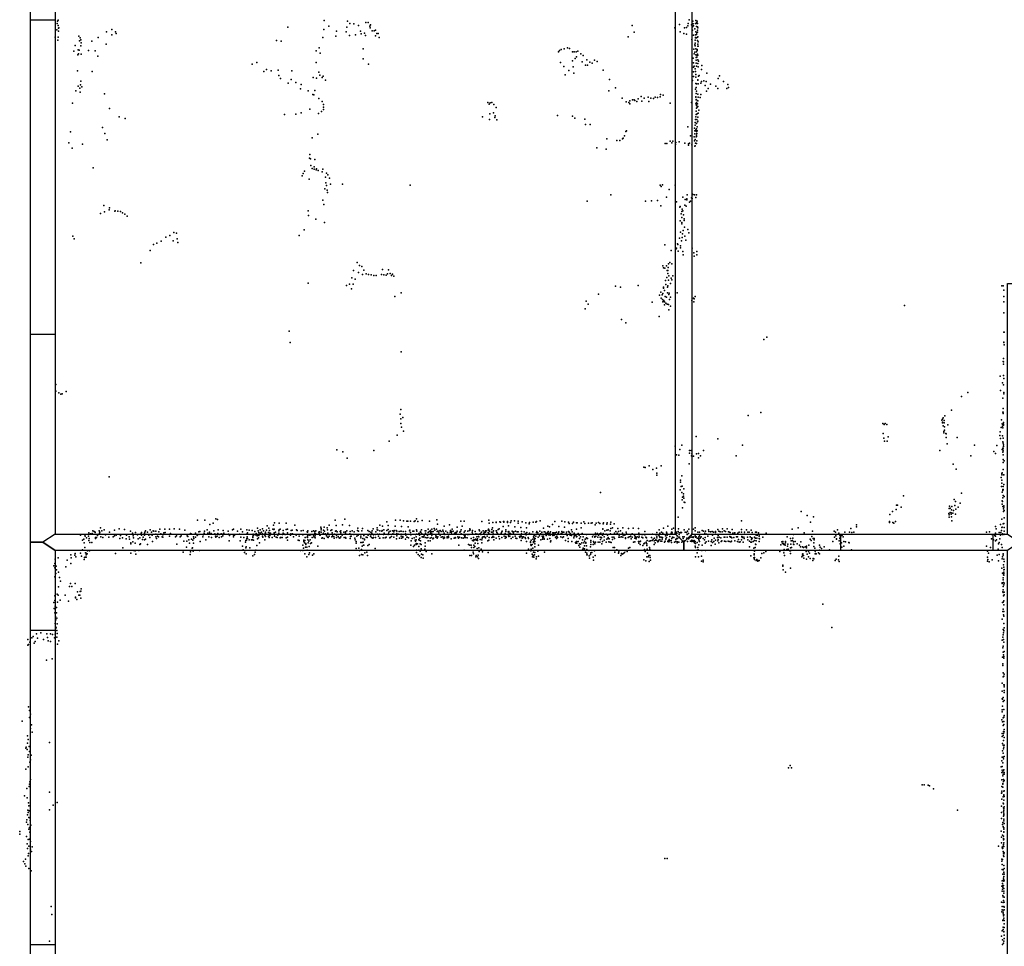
# Model space of a CAD drawing. Extents: x 6875 to 21635, y -14011 to 21863.
# Tile 5 of 16: x 7244 to 14440, y -744 to 6027. Entities that reach past the tile are written whole.
import ezdxf

# ---------------------------------------------------------------- set-up
doc = ezdxf.new("R2010")
doc.units = 0
for name, color, linetype in [('DOORS', 7, 'continuous'), ('P', 9, 'continuous'), ('ROOMS', 1, 'continuous'), ('WALLS', 3, 'continuous'), ('WINDOWS', 6, 'continuous')]:
    doc.layers.add(name, color=color, linetype=linetype)

msp = doc.modelspace()

# ---------------------------------------------------------------- linework, layer by layer
at = {"layer": 'DOORS'}
msp.add_lwpolyline([(13245.4, 2267.9), (14356.5, 2267.9), (14356.5, 2147.9), (13245.4, 2147.9), (13245.4, 2267.9)], dxfattribs=at)
at = {"layer": 'P'}
for p in [(7519, 5998), (7521, 6015), (7526, 6024), (7526, 5984), (9204, 5973), (9468, 6021), (9502, 5979), (9640, 6017), (9656, 6000), (9687, 5996), (9719, 5985), (9774, 6007), (9790, 6006), (9802, 5980), (9808, 5990), (11720, 5984), (12067, 5991), (12126, 5981), (12130, 5998), (12136, 6026), (12154, 5989), (12161, 5975), (12164, 6017), (12165, 5996), (12167, 5982), (12183, 6000), (12186, 6020), (12187, 5998), (12189, 5977), (12192, 6005), (12195, 6016), (12197, 5974), (12198, 5999), (7516, 5952), (7527, 5965), (7527, 5944), (7529, 5966), (7676, 5907), (7878, 5937), (7917, 5955), (7918, 5915), (7943, 5938), (7950, 5925), (9466, 5955), (9554, 5906), (9558, 5943), (9631, 5937), (9634, 5972), (9654, 5910), (9697, 5917), (9734, 5944), (9739, 5924), (9763, 5929), (9772, 5912), (9805, 5967), (9820, 5946), (9834, 5945), (9843, 5909), (9844, 5950), (9853, 5927), (9863, 5925), (11690, 5901), (11734, 5936), (12032, 5967), (12071, 5939), (12097, 5927), (12103, 5967), (12117, 5970), (12118, 5921), (12160, 5950), (12167, 5913), (12177, 5960), (12182, 5917), (12185, 5938), (12190, 5918), (12192, 5931), (12197, 5950), (12197, 5936), (12200, 5967), (12200, 5901), (7504, 5900), (7523, 5876), (7525, 5900), (7649, 5837), (7682, 5871), (7685, 5895), (7691, 5879), (7692, 5835), (7693, 5858), (7770, 5870), (7818, 5897), (7876, 5849), (9120, 5874), (9156, 5870), (9459, 5896), (9870, 5896), (12157, 5883), (12177, 5842), (12180, 5855), (12181, 5877), (12181, 5835), (12182, 5893), (12183, 5896), (12191, 5894), (12197, 5900), (12198, 5875), (12201, 5848), (12201, 5834), (12203, 5866), (12203, 5834), (7640, 5796), (7669, 5770), (7671, 5807), (7674, 5776), (7679, 5803), (7694, 5774), (7746, 5801), (7795, 5798), (7815, 5761), (9410, 5800), (9433, 5820), (9439, 5783), (9754, 5814), (11181, 5793), (11190, 5801), (11201, 5808), (11224, 5814), (11247, 5820), (11262, 5815), (11284, 5792), (11297, 5791), (11311, 5791), (11322, 5796), (11344, 5777), (11361, 5766), (12171, 5811), (12173, 5777), (12179, 5789), (12185, 5814), (12186, 5771), (12191, 5793), (12195, 5808), (12195, 5765), (12196, 5802), (12197, 5774), (12200, 5768), (8942, 5702), (8978, 5713), (9411, 5715), (9755, 5740), (9793, 5702), (11196, 5715), (11221, 5685), (11284, 5726), (11303, 5744), (11312, 5756), (11354, 5718), (11378, 5695), (11389, 5734), (11393, 5694), (11410, 5716), (11428, 5708), (11445, 5732), (11464, 5720), (12166, 5746), (12169, 5711), (12174, 5686), (12188, 5750), (12188, 5730), (12188, 5709), (12189, 5688), (12193, 5754), (12199, 5734), (12199, 5707), (12204, 5724), (12228, 5692), (7667, 5652), (7773, 5649), (9029, 5647), (9047, 5663), (9081, 5654), (9134, 5659), (9139, 5619), (9234, 5653), (9430, 5643), (9437, 5621), (9462, 5615), (11230, 5624), (11258, 5655), (11288, 5683), (11293, 5635), (11507, 5659), (12168, 5679), (12169, 5645), (12181, 5668), (12183, 5647), (12184, 5627), (12202, 5683), (12204, 5614), (12209, 5619), (12226, 5662), (12266, 5635), (12358, 5617), (7689, 5551), (7692, 5578), (9149, 5596), (9206, 5563), (9228, 5590), (9262, 5568), (9301, 5553), (9389, 5605), (9412, 5600), (9454, 5605), (9480, 5586), (11554, 5589), (12162, 5582), (12169, 5612), (12185, 5606), (12185, 5561), (12189, 5558), (12200, 5587), (12200, 5585), (12202, 5558), (12221, 5564), (12226, 5575), (12243, 5580), (12254, 5545), (12260, 5574), (12292, 5555), (12331, 5541), (12348, 5597), (12387, 5575), (12418, 5553), (7654, 5507), (7672, 5540), (7684, 5527), (7685, 5497), (7697, 5535), (7863, 5485), (9297, 5521), (9351, 5508), (9387, 5480), (9393, 5478), (9401, 5510), (11550, 5507), (11597, 5529), (11927, 5479), (11946, 5475), (12183, 5520), (12187, 5488), (12188, 5530), (12189, 5504), (12200, 5483), (12221, 5479), (12262, 5505), (12275, 5525), (12346, 5523), (12412, 5523), (12423, 5531), (7629, 5417), (9429, 5452), (9455, 5428), (9464, 5407), (10664, 5421), (10674, 5409), (10682, 5418), (10695, 5421), (10709, 5408), (11648, 5454), (11677, 5426), (11695, 5421), (11703, 5413), (11704, 5435), (11722, 5440), (11734, 5441), (11740, 5436), (11755, 5429), (11763, 5448), (11785, 5466), (11790, 5432), (11808, 5454), (11837, 5461), (11842, 5428), (11857, 5454), (11876, 5451), (11888, 5460), (11906, 5458), (11925, 5462), (11998, 5417), (12154, 5421), (12184, 5412), (12186, 5462), (12186, 5461), (12187, 5444), (12187, 5441), (12189, 5421), (12189, 5400), (12190, 5441), (12190, 5411), (12198, 5413), (12201, 5435), (12202, 5460), (12217, 5458), (7901, 5377), (9178, 5333), (9261, 5336), (9301, 5346), (9365, 5373), (9427, 5341), (9449, 5355), (9463, 5370), (9465, 5388), (10679, 5340), (10706, 5345), (10719, 5325), (10726, 5384), (11174, 5327), (12187, 5359), (12187, 5335), (12190, 5380), (12194, 5339), (12196, 5387), (12201, 5392), (12203, 5344), (12206, 5365), (7970, 5316), (8014, 5304), (10626, 5316), (10678, 5297), (10716, 5312), (10730, 5294), (11285, 5321), (11302, 5308), (11374, 5299), (11378, 5262), (11412, 5261), (12180, 5255), (12181, 5276), (12183, 5297), (12185, 5318), (12189, 5269), (12193, 5297), (12198, 5280), (12199, 5285), (12201, 5315), (7616, 5207), (7850, 5239), (7867, 5194), (9422, 5191), (11673, 5209), (11679, 5215), (12126, 5244), (12176, 5234), (12178, 5214), (12178, 5193), (12185, 5215), (12186, 5221), (12190, 5209), (12191, 5230), (12191, 5184), (12192, 5196), (12194, 5245), (12196, 5215), (7604, 5126), (7704, 5118), (7884, 5149), (9382, 5164), (11536, 5157), (11607, 5143), (11631, 5143), (11650, 5155), (11654, 5162), (11663, 5177), (11960, 5122), (11974, 5121), (11998, 5139), (12011, 5127), (12016, 5140), (12036, 5115), (12038, 5130), (12063, 5135), (12106, 5124), (12131, 5120), (12132, 5110), (12138, 5124), (12147, 5179), (12156, 5113), (12172, 5171), (12176, 5142), (12181, 5151), (12182, 5125), (12188, 5170), (12190, 5174), (12190, 5122), (12192, 5141), (7628, 5088), (9364, 5041), (11462, 5090), (11530, 5081), (12179, 5103), (12180, 5104), (9363, 5014), (9369, 5009), (9402, 5005), (7780, 4945), (9315, 4902), (9325, 4920), (9372, 4962), (9381, 4939), (9396, 4934), (9397, 4952), (9411, 4929), (9413, 4938), (9426, 4925), (9454, 4914), (9460, 4934), (9485, 4906), (9308, 4885), (9359, 4861), (9479, 4876), (9481, 4834), (9497, 4892), (9508, 4869), (9516, 4825), (9603, 4825), (11941, 4821), (9475, 4791), (9486, 4816), (9491, 4780), (9493, 4763), (10097, 4817), (11924, 4818), (11931, 4809), (11991, 4785), (12034, 4818), (12159, 4754), (12163, 4750), (9459, 4709), (11390, 4700), (11563, 4748), (11817, 4700), (11862, 4702), (11904, 4705), (11971, 4730), (12045, 4696), (12090, 4729), (12107, 4713), (12120, 4718), (12120, 4711), (12121, 4747), (12139, 4694), (12145, 4701), (12153, 4725), (12158, 4719), (12175, 4746), (12185, 4727), (12191, 4748), (7834, 4611), (7859, 4670), (7864, 4622), (7897, 4638), (7900, 4651), (7940, 4628), (7941, 4629), (7962, 4627), (7980, 4626), (7996, 4616), (9353, 4629), (9466, 4676), (11930, 4667), (12069, 4656), (12071, 4662), (12079, 4607), (12084, 4625), (12085, 4643), (12091, 4631), (12106, 4671), (12114, 4665), (8012, 4605), (8029, 4591), (9354, 4597), (9408, 4570), (9471, 4545), (12070, 4558), (12083, 4582), (12084, 4546), (12084, 4534), (12096, 4602), (12100, 4571), (12101, 4559), (8371, 4471), (8390, 4467), (9324, 4491), (12072, 4473), (12092, 4486), (12102, 4510), (12126, 4494), (12134, 4469), (7633, 4446), (7643, 4426), (8247, 4393), (8278, 4409), (8313, 4437), (8341, 4451), (8366, 4412), (8394, 4426), (8400, 4398), (9287, 4451), (12052, 4390), (12066, 4430), (12081, 4411), (12085, 4436), (12087, 4461), (12105, 4445), (12112, 4416), (8198, 4339), (8223, 4383), (11958, 4382), (12005, 4340), (12040, 4351), (12045, 4358), (12053, 4384), (12056, 4335), (12072, 4374), (12072, 4360), (12091, 4334), (12159, 4358), (12170, 4324), (12192, 4333), (8130, 4249), (9710, 4253), (11995, 4252), (12093, 4309), (12172, 4300), (12192, 4309), (9684, 4195), (9719, 4179), (9728, 4231), (9745, 4224), (9760, 4196), (9896, 4201), (9940, 4199), (11943, 4228), (11948, 4214), (11959, 4210), (11972, 4227), (11975, 4193), (11981, 4195), (11982, 4216), (11986, 4243), (12011, 4242), (9671, 4141), (9696, 4130), (9748, 4164), (9776, 4169), (9794, 4165), (9812, 4163), (9831, 4158), (9849, 4158), (9887, 4166), (9905, 4163), (9923, 4161), (9932, 4170), (9951, 4171), (9960, 4158), (9969, 4168), (9978, 4153), (11964, 4120), (11973, 4142), (11980, 4173), (11986, 4124), (11988, 4154), (12004, 4138), (12011, 4125), (12016, 4155), (9353, 4101), (9632, 4084), (9653, 4095), (9668, 4061), (9682, 4095), (10032, 4031), (11597, 4080), (11634, 4072), (11763, 4085), (11929, 4036), (11950, 4072), (11950, 4065), (11955, 4048), (11967, 4092), (11977, 4073), (11979, 4031), (11981, 4081), (12001, 4100), (12049, 4030), (14421, 4081), (14430, 4083), (14435, 4050), (9986, 4003), (11383, 3970), (11474, 4021), (11865, 3963), (11920, 4013), (11933, 3993), (11939, 4017), (11941, 3981), (11944, 3964), (11945, 4026), (11947, 3968), (11951, 3974), (11957, 3964), (11961, 4003), (11970, 3999), (11989, 4018), (11991, 4029), (11992, 3982), (12000, 4000), (12157, 3975), (12167, 3992), (12170, 3965), (12172, 3988), (12181, 4005), (14435, 4003), (14435, 3965), (11376, 3915), (11399, 3948), (11956, 3944), (11965, 3955), (11975, 3948), (11986, 3945), (11989, 3906), (12001, 3934), (13711, 3939), (11643, 3837), (11917, 3858), (14435, 3884), (9214, 3752), (11673, 3812), (14437, 3744), (14439, 3744), (12681, 3689), (12704, 3708), (14435, 3670), (9221, 3668), (10031, 3601), (14435, 3667), (14439, 3650), (14430, 3528), (14433, 3552), (14434, 3527), (14434, 3509), (14410, 3422), (14434, 3426), (14435, 3406), (7507, 3362), (7508, 3313), (7583, 3311), (14411, 3318), (14427, 3374), (14434, 3358), (7529, 3299), (7544, 3291), (7554, 3293), (14126, 3273), (14174, 3303), (14429, 3261), (14435, 3303), (14436, 3293), (10029, 3179), (14054, 3173), (14430, 3186), (10025, 3144), (10030, 3111), (10044, 3121), (12567, 3134), (12660, 3157), (13984, 3101), (13988, 3108), (13992, 3118), (14000, 3099), (14004, 3131), (14418, 3102), (14429, 3160), (14432, 3158), (14432, 3148), (10029, 3077), (10034, 3050), (13552, 3077), (13561, 3069), (13568, 3077), (13580, 3069), (13988, 3085), (13988, 3081), (13992, 3059), (13999, 3080), (14002, 3051), (14002, 3027), (14026, 3067), (14417, 3048), (14424, 3074), (14426, 3057), (14427, 3072), (14428, 3045), (14433, 3083), (14433, 3071), (14433, 3065), (10002, 2992), (10049, 3020), (12188, 2980), (12345, 2964), (13553, 3003), (13559, 2969), (13591, 2979), (13997, 3008), (13998, 3018), (14011, 3003), (14014, 3000), (14014, 2973), (14096, 2975), (14407, 2988), (14410, 3016), (14412, 2967), (14427, 2987), (14430, 2968), (9562, 2884), (9832, 2880), (9944, 2947), (12033, 2910), (12068, 2885), (12083, 2919), (12152, 2880), (12242, 2879), (12527, 2917), (13565, 2947), (13583, 2948), (14022, 2928), (14221, 2917), (14384, 2916), (14425, 2886), (14429, 2942), (14429, 2895), (14431, 2933), (14431, 2891), (14433, 2921), (14433, 2909), (9606, 2870), (9636, 2822), (12043, 2847), (12062, 2844), (12139, 2878), (12140, 2860), (12153, 2840), (12156, 2855), (12167, 2838), (12191, 2854), (12204, 2856), (12204, 2825), (12220, 2839), (12481, 2839), (13969, 2878), (14195, 2839), (14362, 2872), (14375, 2858), (14428, 2866), (14430, 2847), (14431, 2877), (14431, 2812), (11804, 2758), (11814, 2754), (11845, 2768), (11872, 2741), (11897, 2750), (11932, 2766), (12137, 2782), (14065, 2779), (14087, 2743), (14430, 2741), (14432, 2790), (14439, 2804), (7899, 2686), (11900, 2713), (11901, 2698), (12073, 2663), (12082, 2693), (14417, 2682), (14421, 2701), (14422, 2710), (14422, 2663), (14423, 2716), (14433, 2700), (14437, 2702), (12071, 2591), (12074, 2648), (12077, 2616), (12086, 2619), (12097, 2598), (14418, 2616), (14421, 2641), (14428, 2595), (14431, 2617), (14432, 2593), (14436, 2631), (11488, 2572), (12084, 2573), (12087, 2539), (12096, 2563), (12096, 2544), (12098, 2530), (13703, 2548), (14072, 2522), (14127, 2566), (14424, 2574), (14429, 2587), (14429, 2534), (14431, 2551), (14439, 2543), (12085, 2518), (12087, 2461), (12100, 2501), (12104, 2500), (13648, 2448), (13652, 2480), (13658, 2480), (13685, 2465), (14037, 2455), (14039, 2471), (14044, 2457), (14055, 2469), (14077, 2478), (14084, 2506), (14086, 2451), (14102, 2466), (14117, 2493), (14423, 2486), (14425, 2510), (14426, 2507), (14429, 2470), (14434, 2453), (14435, 2474), (14435, 2464), (8677, 2380), (9620, 2376), (10145, 2380), (12055, 2392), (12956, 2432), (12998, 2403), (13045, 2393), (13603, 2410), (13623, 2434), (14035, 2419), (14036, 2408), (14037, 2392), (14043, 2426), (14050, 2424), (14052, 2413), (14053, 2393), (14054, 2446), (14064, 2420), (14067, 2440), (14084, 2413), (14421, 2378), (14433, 2432), (14438, 2441), (14438, 2387), (7835, 2313), (7970, 2306), (8267, 2304), (8304, 2303), (8339, 2305), (8374, 2306), (8411, 2305), (8544, 2369), (8597, 2369), (8634, 2339), (8657, 2348), (8690, 2374), (8807, 2303), (8860, 2303), (8983, 2311), (9018, 2307), (9052, 2328), (9064, 2311), (9093, 2305), (9100, 2334), (9104, 2303), (9107, 2350), (9140, 2349), (9147, 2303), (9191, 2348), (9200, 2303), (9255, 2334), (9444, 2319), (9447, 2308), (9469, 2318), (9490, 2315), (9506, 2333), (9549, 2371), (9556, 2332), (9602, 2336), (9653, 2331), (9716, 2311), (9750, 2308), (9826, 2307), (9857, 2313), (9876, 2334), (9896, 2325), (9928, 2357), (9937, 2331), (9988, 2325), (9991, 2370), (10024, 2369), (10035, 2324), (10048, 2366), (10074, 2362), (10080, 2363), (10082, 2320), (10100, 2362), (10126, 2359), (10133, 2365), (10153, 2361), (10185, 2367), (10228, 2304), (10239, 2363), (10256, 2305), (10272, 2308), (10289, 2305), (10292, 2372), (10298, 2340), (10347, 2327), (10385, 2336), (10405, 2303), (10440, 2319), (10467, 2362), (10478, 2327), (10492, 2363), (10533, 2307), (10622, 2359), (10669, 2304), (10673, 2369), (10674, 2349), (10699, 2314), (10701, 2352), (10727, 2354), (10727, 2353), (10747, 2306), (10753, 2357), (10757, 2356), (10778, 2323), (10779, 2359), (10781, 2354), (10783, 2360), (10809, 2361), (10809, 2353), (10817, 2328), (10832, 2352), (10835, 2364), (10861, 2366), (10862, 2322), (10886, 2349), (10888, 2362), (10906, 2316), (10915, 2357), (10943, 2351), (10947, 2315), (10968, 2344), (10969, 2353), (10996, 2355), (11016, 2356), (11021, 2361), (11048, 2365), (11071, 2312), (11104, 2325), (11115, 2322), (11137, 2338), (11154, 2359), (11184, 2324), (11205, 2362), (11225, 2319), (11229, 2357), (11255, 2356), (11260, 2345), (11284, 2346), (11291, 2356), (11312, 2303), (11313, 2351), (11319, 2350), (11346, 2349), (11347, 2313), (11367, 2357), (11374, 2346), (11401, 2347), (11420, 2349), (11428, 2350), (11449, 2336), (11456, 2347), (11473, 2352), (11484, 2346), (11505, 2306), (11506, 2305), (11507, 2344), (11510, 2350), (11535, 2340), (11537, 2350), (11562, 2341), (11564, 2356), (11565, 2310), (11577, 2313), (11588, 2344), (11616, 2310), (11652, 2314), (11692, 2310), (11728, 2312), (11767, 2308), (11949, 2312), (11980, 2325), (12010, 2304), (12023, 2311), (12059, 2307), (12133, 2305), (12168, 2304), (12181, 2315), (12379, 2307), (12414, 2306), (12518, 2366), (12890, 2303), (12933, 2315), (13022, 2355), (13317, 2309), (13359, 2336), (13359, 2321), (13600, 2352), (13601, 2359), (13626, 2352), (13632, 2349), (13645, 2361), (14056, 2365), (14375, 2323), (14379, 2307), (14412, 2338), (14422, 2316), (14425, 2319), (14431, 2342), (14436, 2346), (14439, 2316), (7689, 2260), (7713, 2232), (7721, 2262), (7723, 2254), (7733, 2241), (7748, 2253), (7749, 2277), (7752, 2237), (7761, 2271), (7774, 2273), (7779, 2293), (7789, 2286), (7792, 2284), (7795, 2279), (7797, 2244), (7797, 2235), (7806, 2242), (7812, 2257), (7826, 2293), (7827, 2274), (7830, 2281), (7838, 2248), (7845, 2292), (7851, 2244), (7862, 2298), (7872, 2263), (7895, 2246), (7900, 2281), (7928, 2248), (7937, 2256), (7938, 2297), (7949, 2259), (7976, 2235), (7981, 2258), (7996, 2240), (8010, 2302), (8021, 2233), (8025, 2261), (8044, 2249), (8046, 2232), (8053, 2290), (8068, 2274), (8074, 2255), (8075, 2241), (8090, 2280), (8105, 2263), (8111, 2233), (8121, 2240), (8131, 2272), (8133, 2279), (8134, 2260), (8147, 2246), (8157, 2274), (8157, 2260), (8159, 2283), (8163, 2293), (8177, 2282), (8187, 2259), (8196, 2243), (8197, 2298), (8206, 2264), (8208, 2282), (8213, 2261), (8220, 2292), (8224, 2289), (8238, 2289), (8239, 2248), (8240, 2267), (8244, 2235), (8250, 2252), (8259, 2249), (8261, 2284), (8275, 2269), (8284, 2248), (8290, 2263), (8291, 2246), (8298, 2278), (8307, 2280), (8338, 2252), (8346, 2272), (8383, 2249), (8390, 2255), (8416, 2248), (8425, 2255), (8451, 2296), (8468, 2256), (8472, 2250), (8492, 2273), (8497, 2270), (8513, 2247), (8516, 2236), (8529, 2246), (8530, 2275), (8540, 2258), (8553, 2285), (8554, 2266), (8560, 2287), (8582, 2247), (8584, 2262), (8592, 2275), (8594, 2290), (8613, 2299), (8618, 2274), (8626, 2248), (8630, 2271), (8632, 2281), (8644, 2272), (8646, 2244), (8663, 2291), (8670, 2271), (8676, 2252), (8677, 2245), (8687, 2253), (8691, 2273), (8694, 2298), (8701, 2264), (8702, 2244), (8716, 2271), (8718, 2249), (8729, 2256), (8731, 2295), (8733, 2272), (8735, 2274), (8768, 2290), (8770, 2267), (8778, 2257), (8798, 2298), (8806, 2248), (8807, 2259), (8815, 2260), (8836, 2289), (8851, 2268), (8860, 2245), (8872, 2285), (8883, 2243), (8902, 2268), (8905, 2300), (8905, 2236), (8906, 2248), (8908, 2278), (8909, 2237), (8921, 2296), (8944, 2295), (8947, 2247), (8947, 2243), (8950, 2258), (8951, 2268), (8962, 2287), (8966, 2262), (8971, 2272), (8972, 2262), (8979, 2255), (8981, 2234), (8986, 2261), (8987, 2291), (8989, 2241), (8992, 2280), (8992, 2258), (8995, 2268), (9002, 2298), (9004, 2275), (9010, 2282), (9018, 2252), (9019, 2269), (9021, 2246), (9025, 2292), (9035, 2260), (9039, 2272), (9041, 2283), (9041, 2272), (9041, 2250), (9047, 2297), (9062, 2279), (9063, 2252), (9066, 2244), (9070, 2294), (9071, 2274), (9073, 2258), (9076, 2276), (9089, 2242), (9101, 2301), (9103, 2277), (9104, 2271), (9105, 2253), (9107, 2266), (9113, 2283), (9118, 2245), (9125, 2266), (9126, 2243), (9131, 2261), (9138, 2292), (9138, 2274), (9141, 2298), (9147, 2241), (9150, 2244), (9160, 2242), (9163, 2244), (9164, 2266), (9169, 2295), (9170, 2276), (9180, 2268), (9184, 2264), (9192, 2301), (9192, 2240), (9202, 2277), (9202, 2245), (9222, 2261), (9226, 2269), (9227, 2295), (9235, 2296), (9238, 2269), (9244, 2247), (9264, 2259), (9267, 2298), (9272, 2295), (9286, 2254), (9301, 2293), (9314, 2262), (9315, 2295), (9330, 2242), (9345, 2284), (9345, 2246), (9347, 2253), (9347, 2242), (9348, 2283), (9349, 2259), (9350, 2291), (9359, 2263), (9365, 2260), (9375, 2265), (9378, 2287), (9381, 2243), (9390, 2259), (9392, 2291), (9393, 2248), (9394, 2247), (9400, 2274), (9401, 2288), (9403, 2256), (9404, 2241), (9406, 2270), (9408, 2292), (9410, 2267), (9430, 2282), (9433, 2272), (9434, 2285), (9437, 2259), (9441, 2260), (9446, 2298), (9447, 2282), (9451, 2239), (9457, 2241), (9461, 2269), (9463, 2296), (9464, 2275), (9470, 2236), (9472, 2289), (9478, 2271), (9486, 2263), (9486, 2256), (9494, 2299), (9494, 2246), (9496, 2274), (9499, 2243), (9506, 2253), (9519, 2294), (9524, 2249), (9526, 2298), (9527, 2277), (9530, 2253), (9531, 2265), (9540, 2250), (9541, 2238), (9545, 2268), (9552, 2289), (9556, 2293), (9559, 2259), (9560, 2244), (9563, 2284), (9572, 2251), (9579, 2241), (9584, 2238), (9586, 2286), (9590, 2247), (9591, 2278), (9592, 2293), (9601, 2260), (9612, 2282), (9615, 2244), (9624, 2276), (9625, 2243), (9626, 2285), (9627, 2239), (9635, 2293), (9657, 2270), (9658, 2286), (9658, 2237), (9662, 2250), (9667, 2252), (9674, 2292), (9685, 2265), (9689, 2285), (9693, 2239), (9708, 2253), (9712, 2294), (9717, 2260), (9720, 2290), (9737, 2252), (9738, 2241), (9745, 2292), (9752, 2235), (9758, 2263), (9759, 2262), (9760, 2258), (9765, 2232), (9776, 2245), (9783, 2244), (9786, 2264), (9788, 2294), (9791, 2259), (9799, 2287), (9804, 2268), (9808, 2252), (9811, 2282), (9812, 2264), (9816, 2242), (9818, 2274), (9819, 2292), (9824, 2239), (9829, 2243), (9830, 2263), (9844, 2242), (9845, 2265), (9847, 2284), (9857, 2298), (9859, 2268), (9861, 2296), (9866, 2253), (9873, 2239), (9874, 2267), (9875, 2293), (9877, 2238), (9891, 2290), (9893, 2294), (9900, 2240), (9903, 2265), (9906, 2298), (9908, 2274), (9914, 2240), (9919, 2243), (9923, 2246), (9928, 2295), (9937, 2301), (9938, 2264), (9940, 2271), (9942, 2283), (9950, 2241), (9952, 2289), (9952, 2243), (9960, 2251), (9969, 2293), (9971, 2270), (9977, 2284), (9977, 2245), (9978, 2268), (9980, 2295), (9995, 2294), (9998, 2233), (10001, 2290), (10001, 2272), (10001, 2255), (10013, 2267), (10017, 2288), (10020, 2239), (10029, 2289), (10032, 2289), (10033, 2268), (10033, 2252), (10034, 2239), (10044, 2250), (10044, 2242), (10047, 2286), (10063, 2288), (10063, 2232), (10064, 2269), (10065, 2259), (10073, 2246), (10075, 2245), (10086, 2241), (10093, 2292), (10094, 2296), (10100, 2280), (10103, 2263), (10111, 2237), (10118, 2290), (10125, 2289), (10127, 2241), (10137, 2264), (10142, 2249), (10143, 2299), (10144, 2267), (10147, 2289), (10159, 2270), (10163, 2276), (10165, 2261), (10169, 2238), (10174, 2286), (10175, 2279), (10180, 2298), (10184, 2269), (10185, 2248), (10192, 2249), (10192, 2245), (10200, 2255), (10208, 2291), (10208, 2244), (10209, 2276), (10209, 2271), (10212, 2291), (10219, 2266), (10220, 2240), (10225, 2261), (10226, 2242), (10229, 2280), (10237, 2288), (10244, 2238), (10245, 2295), (10247, 2275), (10248, 2285), (10254, 2244), (10255, 2271), (10255, 2261), (10257, 2284), (10263, 2234), (10266, 2287), (10268, 2239), (10277, 2297), (10284, 2246), (10286, 2261), (10287, 2250), (10294, 2239), (10295, 2286), (10298, 2289), (10299, 2247), (10308, 2290), (10308, 2277), (10316, 2261), (10318, 2294), (10323, 2245), (10324, 2287), (10335, 2248), (10337, 2297), (10338, 2288), (10340, 2236), (10346, 2274), (10346, 2246), (10349, 2241), (10352, 2266), (10357, 2290), (10368, 2249), (10368, 2240), (10369, 2245), (10370, 2279), (10378, 2253), (10378, 2242), (10383, 2268), (10390, 2282), (10393, 2295), (10397, 2233), (10399, 2277), (10400, 2288), (10412, 2289), (10419, 2238), (10421, 2275), (10426, 2244), (10428, 2240), (10431, 2279), (10431, 2270), (10435, 2279), (10442, 2290), (10445, 2247), (10451, 2239), (10459, 2246), (10461, 2283), (10466, 2288), (10470, 2300), (10470, 2270), (10472, 2241), (10485, 2239), (10489, 2263), (10491, 2281), (10494, 2242), (10495, 2243), (10496, 2253), (10499, 2292), (10499, 2260), (10502, 2243), (10513, 2241), (10516, 2264), (10520, 2290), (10527, 2265), (10530, 2295), (10535, 2299), (10544, 2236), (10551, 2283), (10554, 2294), (10554, 2271), (10560, 2242), (10572, 2287), (10574, 2231), (10577, 2270), (10584, 2247), (10588, 2268), (10589, 2233), (10598, 2250), (10599, 2247), (10601, 2298), (10601, 2268), (10604, 2292), (10611, 2273), (10614, 2265), (10618, 2282), (10623, 2239), (10626, 2246), (10631, 2292), (10631, 2249), (10637, 2276), (10638, 2248), (10640, 2281), (10641, 2250), (10643, 2268), (10647, 2241), (10648, 2291), (10648, 2281), (10654, 2291), (10660, 2252), (10667, 2279), (10668, 2296), (10672, 2300), (10673, 2275), (10675, 2242), (10678, 2290), (10691, 2282), (10694, 2301), (10695, 2244), (10700, 2246), (10701, 2251), (10702, 2281), (10703, 2271), (10703, 2266), (10706, 2292), (10709, 2246), (10725, 2293), (10727, 2239), (10729, 2292), (10732, 2279), (10736, 2273), (10740, 2302), (10745, 2250), (10751, 2234), (10762, 2275), (10767, 2243), (10768, 2285), (10769, 2290), (10785, 2254), (10792, 2273), (10793, 2270), (10793, 2238), (10796, 2298), (10796, 2288), (10796, 2250), (10799, 2242), (10813, 2284), (10815, 2256), (10818, 2250), (10819, 2287), (10821, 2276), (10827, 2253), (10832, 2273), (10835, 2235), (10844, 2289), (10847, 2246), (10851, 2279), (10853, 2270), (10854, 2284), (10866, 2253), (10868, 2290), (10869, 2238), (10876, 2235), (10880, 2284), (10886, 2285), (10896, 2251), (10898, 2244), (10906, 2252), (10908, 2262), (10911, 2287), (10911, 2270), (10915, 2238), (10916, 2247), (10918, 2241), (10927, 2247), (10931, 2285), (10937, 2242), (10940, 2235), (10941, 2272), (10942, 2269), (10945, 2262), (10949, 2280), (10960, 2242), (10963, 2237), (10966, 2271), (10970, 2276), (10986, 2268), (10993, 2231), (10995, 2284), (10998, 2247), (11001, 2242), (11003, 2264), (11003, 2258), (11005, 2232), (11010, 2235), (11015, 2252), (11021, 2280), (11023, 2288), (11031, 2278), (11034, 2246), (11043, 2255), (11046, 2289), (11047, 2268), (11051, 2269), (11059, 2282), (11060, 2279), (11061, 2252), (11065, 2232), (11068, 2244), (11071, 2242), (11073, 2254), (11076, 2231), (11077, 2284), (11077, 2234), (11082, 2284), (11089, 2271), (11090, 2275), (11091, 2258), (11092, 2265), (11095, 2269), (11101, 2278), (11101, 2232), (11105, 2287), (11107, 2275), (11109, 2263), (11111, 2263), (11119, 2275), (11119, 2235), (11121, 2259), (11122, 2284), (11122, 2262), (11140, 2258), (11141, 2278), (11148, 2277), (11149, 2261), (11152, 2263), (11156, 2278), (11160, 2246), (11166, 2283), (11168, 2236), (11170, 2252), (11175, 2242), (11177, 2269), (11178, 2271), (11181, 2278), (11183, 2284), (11199, 2249), (11201, 2273), (11205, 2287), (11207, 2267), (11210, 2279), (11210, 2244), (11218, 2281), (11218, 2249), (11220, 2282), (11237, 2270), (11241, 2283), (11245, 2262), (11246, 2258), (11251, 2237), (11254, 2288), (11260, 2282), (11266, 2272), (11266, 2259), (11276, 2257), (11277, 2299), (11281, 2284), (11294, 2240), (11295, 2252), (11296, 2276), (11299, 2261), (11309, 2258), (11314, 2249), (11316, 2251), (11325, 2273), (11333, 2260), (11335, 2235), (11343, 2248), (11355, 2272), (11362, 2247), (11376, 2231), (11380, 2231), (11385, 2265), (11386, 2241), (11394, 2235), (11430, 2247), (11434, 2263), (11447, 2251), (11448, 2245), (11453, 2276), (11455, 2253), (11466, 2273), (11468, 2245), (11475, 2260), (11477, 2263), (11483, 2271), (11487, 2246), (11491, 2276), (11492, 2268), (11495, 2240), (11497, 2244), (11503, 2261), (11505, 2262), (11507, 2273), (11516, 2247), (11521, 2293), (11531, 2267), (11534, 2297), (11536, 2232), (11539, 2259), (11544, 2236), (11545, 2300), (11545, 2242), (11552, 2233), (11559, 2293), (11561, 2270), (11565, 2268), (11574, 2245), (11587, 2246), (11591, 2274), (11592, 2236), (11600, 2287), (11611, 2275), (11620, 2288), (11623, 2246), (11624, 2267), (11624, 2259), (11629, 2245), (11635, 2292), (11641, 2247), (11650, 2274), (11652, 2246), (11654, 2261), (11667, 2261), (11670, 2240), (11670, 2235), (11677, 2282), (11679, 2270), (11691, 2242), (11699, 2249), (11708, 2264), (11708, 2251), (11713, 2265), (11713, 2234), (11720, 2270), (11720, 2245), (11738, 2261), (11739, 2239), (11742, 2251), (11748, 2234), (11750, 2243), (11756, 2247), (11768, 2275), (11769, 2243), (11770, 2254), (11790, 2245), (11791, 2264), (11797, 2266), (11798, 2241), (11813, 2288), (11813, 2262), (11820, 2245), (11825, 2240), (11860, 2244), (11868, 2268), (11873, 2232), (11882, 2238), (11891, 2264), (11899, 2280), (11900, 2240), (11901, 2253), (11915, 2261), (11918, 2300), (11919, 2250), (11921, 2275), (11921, 2246), (11932, 2245), (11935, 2282), (11941, 2242), (11945, 2275), (11963, 2256), (11966, 2234), (11971, 2281), (11972, 2243), (11974, 2274), (11976, 2261), (11995, 2250), (12004, 2273), (12007, 2283), (12009, 2237), (12011, 2282), (12012, 2277), (12014, 2245), (12024, 2242), (12034, 2269), (12035, 2277), (12042, 2282), (12043, 2283), (12044, 2237), (12046, 2272), (12049, 2256), (12051, 2236), (12055, 2287), (12063, 2277), (12063, 2264), (12067, 2245), (12072, 2279), (12076, 2277), (12081, 2279), (12090, 2247), (12093, 2237), (12099, 2299), (12100, 2247), (12107, 2283), (12116, 2280), (12119, 2238), (12122, 2264), (12125, 2289), (12131, 2272), (12131, 2234), (12138, 2241), (12143, 2246), (12151, 2258), (12156, 2269), (12157, 2245), (12165, 2248), (12166, 2244), (12180, 2292), (12181, 2261), (12181, 2250), (12183, 2246), (12187, 2247), (12195, 2239), (12200, 2283), (12205, 2236), (12208, 2248), (12211, 2256), (12212, 2283), (12217, 2239), (12222, 2246), (12225, 2249), (12232, 2295), (12240, 2236), (12242, 2289), (12251, 2274), (12253, 2242), (12256, 2290), (12263, 2268), (12272, 2253), (12277, 2299), (12280, 2288), (12292, 2284), (12304, 2288), (12307, 2259), (12315, 2282), (12319, 2239), (12328, 2284), (12328, 2280), (12329, 2286), (12343, 2242), (12347, 2301), (12349, 2257), (12354, 2289), (12356, 2246), (12362, 2284), (12367, 2241), (12377, 2284), (12392, 2245), (12393, 2293), (12396, 2246), (12402, 2286), (12415, 2245), (12425, 2284), (12432, 2281), (12434, 2250), (12435, 2280), (12439, 2246), (12440, 2248), (12448, 2240), (12450, 2301), (12456, 2274), (12462, 2244), (12468, 2277), (12469, 2277), (12482, 2248), (12489, 2249), (12493, 2276), (12502, 2282), (12519, 2283), (12520, 2301), (12522, 2250), (12523, 2242), (12525, 2248), (12537, 2245), (12539, 2235), (12540, 2267), (12542, 2281), (12555, 2298), (12562, 2246), (12564, 2281), (12576, 2282), (12582, 2247), (12589, 2297), (12593, 2240), (12597, 2238), (12598, 2279), (12614, 2246), (12615, 2242), (12621, 2281), (12622, 2239), (12626, 2261), (12629, 2282), (12632, 2238), (12637, 2261), (12643, 2277), (12647, 2236), (12648, 2253), (12650, 2266), (12650, 2234), (12675, 2246), (12700, 2274), (12853, 2248), (12877, 2236), (12895, 2238), (12898, 2264), (12976, 2277), (13021, 2232), (13032, 2250), (13039, 2290), (13042, 2236), (13051, 2235), (13197, 2290), (13198, 2246), (13206, 2283), (13209, 2255), (13212, 2232), (13214, 2233), (13221, 2299), (13231, 2274), (13237, 2260), (13238, 2237), (13239, 2246), (13245, 2253), (13254, 2261), (13261, 2249), (13275, 2283), (13307, 2283), (13325, 2280), (13340, 2281), (14309, 2281), (14332, 2284), (14345, 2234), (14349, 2264), (14371, 2257), (14374, 2275), (14375, 2253), (14403, 2280), (14406, 2233), (14409, 2265), (14412, 2260), (14414, 2279), (14420, 2295), (14426, 2270), (14427, 2265), (14437, 2264), (14438, 2289), (14439, 2268), (7702, 2223), (7715, 2204), (7720, 2170), (7750, 2222), (7756, 2206), (7772, 2207), (7998, 2167), (8055, 2197), (8056, 2205), (8071, 2212), (8089, 2201), (8121, 2192), (8126, 2198), (8142, 2228), (8156, 2226), (8164, 2230), (8178, 2191), (8215, 2213), (8392, 2194), (8443, 2216), (8463, 2173), (8466, 2216), (8481, 2225), (8485, 2201), (8499, 2230), (8504, 2165), (8507, 2167), (8510, 2223), (8514, 2201), (8564, 2213), (8605, 2227), (8776, 2220), (8856, 2220), (8872, 2180), (8893, 2210), (8897, 2221), (8897, 2167), (8898, 2175), (8902, 2224), (8922, 2225), (8926, 2167), (8939, 2225), (8945, 2225), (8952, 2224), (8977, 2185), (8996, 2204), (9035, 2225), (9201, 2224), (9279, 2223), (9287, 2221), (9312, 2187), (9319, 2165), (9320, 2218), (9320, 2215), (9321, 2224), (9325, 2205), (9329, 2222), (9332, 2172), (9334, 2192), (9335, 2199), (9342, 2173), (9350, 2226), (9351, 2204), (9357, 2216), (9360, 2178), (9366, 2225), (9368, 2200), (9376, 2205), (9423, 2179), (9696, 2227), (9702, 2202), (9702, 2162), (9704, 2214), (9722, 2166), (9737, 2207), (9746, 2207), (9746, 2179), (9755, 2209), (9757, 2186), (9759, 2188), (9763, 2227), (9787, 2185), (9798, 2191), (9841, 2163), (10102, 2188), (10105, 2218), (10121, 2178), (10129, 2187), (10133, 2224), (10136, 2217), (10141, 2192), (10142, 2226), (10142, 2199), (10152, 2197), (10161, 2229), (10162, 2178), (10164, 2223), (10170, 2198), (10174, 2218), (10178, 2192), (10179, 2161), (10204, 2159), (10206, 2205), (10207, 2181), (10230, 2219), (10244, 2219), (10452, 2186), (10524, 2192), (10533, 2188), (10544, 2186), (10545, 2171), (10552, 2222), (10561, 2218), (10562, 2171), (10563, 2226), (10563, 2186), (10570, 2177), (10571, 2226), (10573, 2202), (10582, 2224), (10585, 2229), (10587, 2225), (10587, 2164), (10589, 2221), (10591, 2200), (10600, 2167), (10609, 2229), (10622, 2225), (10622, 2203), (10664, 2218), (10672, 2223), (10710, 2227), (10909, 2221), (10947, 2213), (10962, 2159), (10976, 2206), (10978, 2212), (10980, 2190), (10982, 2184), (10983, 2224), (10989, 2193), (10993, 2165), (10998, 2215), (11000, 2207), (11004, 2220), (11008, 2214), (11008, 2197), (11008, 2175), (11035, 2188), (11053, 2225), (11123, 2212), (11126, 2218), (11232, 2221), (11251, 2213), (11279, 2215), (11307, 2206), (11309, 2202), (11312, 2213), (11316, 2201), (11326, 2214), (11329, 2184), (11335, 2196), (11337, 2173), (11343, 2195), (11353, 2204), (11358, 2227), (11363, 2166), (11367, 2203), (11371, 2160), (11372, 2217), (11372, 2183), (11381, 2207), (11381, 2201), (11386, 2182), (11415, 2174), (11417, 2221), (11418, 2210), (11419, 2192), (11435, 2193), (11438, 2214), (11439, 2206), (11446, 2197), (11451, 2208), (11472, 2208), (11483, 2208), (11489, 2228), (11498, 2197), (11503, 2214), (11516, 2223), (11531, 2208), (11550, 2211), (11558, 2208), (11567, 2207), (11576, 2228), (11582, 2171), (11590, 2170), (11693, 2165), (11704, 2171), (11730, 2208), (11739, 2211), (11766, 2214), (11769, 2213), (11769, 2201), (11778, 2193), (11779, 2215), (11781, 2216), (11799, 2184), (11806, 2196), (11810, 2201), (11822, 2208), (11823, 2203), (11828, 2197), (11828, 2185), (11830, 2222), (11845, 2217), (11846, 2171), (11850, 2159), (11854, 2218), (11866, 2222), (11880, 2220), (11881, 2193), (11888, 2204), (11891, 2223), (11892, 2227), (11900, 2222), (11907, 2212), (11912, 2216), (11916, 2224), (11923, 2228), (11929, 2217), (11937, 2216), (11939, 2230), (11957, 2210), (11960, 2217), (11965, 2230), (11980, 2215), (11983, 2219), (11988, 2211), (11991, 2229), (11995, 2220), (12004, 2222), (12007, 2207), (12029, 2210), (12038, 2213), (12040, 2228), (12048, 2205), (12051, 2211), (12060, 2210), (12082, 2209), (12095, 2217), (12105, 2219), (12124, 2213), (12147, 2216), (12157, 2223), (12157, 2215), (12163, 2219), (12169, 2215), (12172, 2222), (12175, 2203), (12180, 2213), (12180, 2179), (12182, 2199), (12182, 2169), (12196, 2207), (12200, 2171), (12206, 2229), (12208, 2189), (12209, 2219), (12213, 2213), (12232, 2187), (12249, 2225), (12253, 2201), (12261, 2211), (12277, 2216), (12297, 2215), (12298, 2185), (12302, 2226), (12308, 2206), (12317, 2214), (12326, 2194), (12328, 2224), (12347, 2220), (12349, 2229), (12353, 2205), (12371, 2215), (12376, 2218), (12395, 2217), (12405, 2214), (12422, 2216), (12430, 2215), (12442, 2211), (12447, 2216), (12471, 2219), (12490, 2214), (12497, 2229), (12501, 2210), (12509, 2211), (12519, 2225), (12530, 2208), (12565, 2227), (12578, 2216), (12578, 2175), (12586, 2209), (12591, 2229), (12592, 2208), (12605, 2214), (12610, 2165), (12614, 2221), (12620, 2171), (12622, 2194), (12623, 2193), (12625, 2219), (12649, 2215), (12807, 2190), (12814, 2212), (12819, 2200), (12821, 2215), (12827, 2199), (12828, 2193), (12836, 2191), (12837, 2186), (12840, 2203), (12841, 2214), (12855, 2179), (12857, 2195), (12876, 2168), (12879, 2195), (12881, 2220), (12885, 2169), (12892, 2222), (12899, 2212), (12899, 2194), (12902, 2192), (12910, 2213), (12925, 2198), (12943, 2188), (12950, 2175), (12952, 2211), (12965, 2176), (12972, 2171), (12984, 2174), (12993, 2167), (12995, 2179), (13011, 2188), (13027, 2221), (13047, 2203), (13047, 2177), (13049, 2226), (13056, 2165), (13089, 2188), (13093, 2173), (13103, 2163), (13124, 2176), (13187, 2215), (13233, 2219), (13239, 2196), (13242, 2200), (13250, 2205), (13252, 2172), (13266, 2215), (13267, 2180), (13278, 2211), (13304, 2206), (13305, 2204), (14309, 2181), (14338, 2169), (14360, 2225), (14374, 2220), (14383, 2225), (14398, 2196), (14403, 2207), (14418, 2191), (14423, 2171), (7525, 2094), (7618, 2117), (7621, 2094), (7647, 2114), (7650, 2126), (7655, 2102), (7688, 2128), (7695, 2107), (7702, 2154), (7718, 2098), (7722, 2100), (7725, 2130), (7729, 2129), (7730, 2099), (7731, 2116), (7738, 2123), (7739, 2145), (7754, 2146), (7945, 2127), (8056, 2128), (8079, 2148), (8087, 2145), (8092, 2121), (8114, 2147), (8438, 2137), (8490, 2120), (8493, 2139), (8512, 2144), (8557, 2148), (8877, 2154), (8888, 2134), (8892, 2148), (8899, 2125), (8948, 2110), (8959, 2120), (8965, 2137), (8970, 2150), (9296, 2147), (9314, 2148), (9329, 2124), (9343, 2101), (9345, 2150), (9357, 2120), (9363, 2132), (9385, 2114), (9394, 2123), (9728, 2147), (9728, 2111), (9741, 2156), (9742, 2120), (9751, 2117), (9766, 2131), (9780, 2136), (9785, 2111), (10144, 2150), (10145, 2133), (10155, 2118), (10162, 2151), (10165, 2110), (10170, 2143), (10178, 2097), (10180, 2122), (10191, 2117), (10193, 2093), (10215, 2140), (10257, 2125), (10493, 2151), (10534, 2112), (10545, 2112), (10557, 2136), (10560, 2125), (10577, 2101), (10580, 2112), (10589, 2103), (10595, 2113), (10597, 2090), (10601, 2140), (10616, 2157), (10626, 2138), (10668, 2134), (10947, 2128), (10979, 2146), (10981, 2158), (10988, 2122), (10991, 2103), (10996, 2111), (10999, 2136), (11001, 2099), (11007, 2116), (11009, 2134), (11018, 2088), (11020, 2101), (11030, 2144), (11036, 2106), (11079, 2136), (11354, 2151), (11359, 2156), (11379, 2135), (11388, 2155), (11388, 2128), (11388, 2117), (11391, 2117), (11404, 2149), (11405, 2108), (11407, 2091), (11415, 2118), (11417, 2132), (11425, 2134), (11435, 2099), (11444, 2145), (11449, 2112), (11593, 2137), (11607, 2152), (11620, 2129), (11623, 2138), (11637, 2112), (11641, 2126), (11647, 2121), (11656, 2127), (11663, 2133), (11671, 2148), (11683, 2141), (11811, 2156), (11815, 2140), (11826, 2102), (11830, 2157), (11831, 2129), (11838, 2103), (11841, 2111), (11849, 2111), (11851, 2098), (12183, 2101), (12194, 2130), (12195, 2151), (12202, 2153), (12204, 2102), (12227, 2107), (12230, 2148), (12256, 2148), (12586, 2110), (12609, 2094), (12611, 2125), (12611, 2117), (12612, 2091), (12613, 2096), (12615, 2144), (12660, 2094), (12668, 2126), (12682, 2132), (12697, 2140), (12800, 2141), (12829, 2148), (12829, 2131), (12831, 2156), (12832, 2112), (12850, 2156), (12860, 2158), (12873, 2146), (12877, 2145), (12878, 2127), (12960, 2102), (12964, 2110), (12965, 2121), (12966, 2124), (12973, 2112), (12975, 2093), (12991, 2140), (12999, 2122), (13008, 2101), (13009, 2140), (13015, 2128), (13020, 2089), (13042, 2089), (13048, 2087), (13057, 2144), (13058, 2124), (13060, 2127), (13064, 2124), (13081, 2132), (13088, 2125), (13089, 2151), (13163, 2152), (13230, 2107), (13323, 2154), (14316, 2143), (14316, 2100), (14323, 2128), (14388, 2114), (14395, 2157), (14402, 2118), (14424, 2088), (14427, 2101), (14431, 2123), (14432, 2114), (7493, 2036), (7501, 2052), (7502, 2022), (7503, 2084), (7511, 2034), (7581, 2030), (7592, 2078), (7617, 2052), (7716, 2083), (11437, 2078), (11804, 2081), (11821, 2073), (11844, 2067), (11855, 2078), (12227, 2070), (12239, 2077), (12240, 2065), (12615, 2083), (12627, 2075), (12632, 2082), (12638, 2070), (12639, 2075), (12648, 2076), (12820, 2033), (12822, 2041), (12877, 2020), (12994, 2086), (13041, 2074), (13203, 2075), (13211, 2085), (13227, 2080), (13233, 2068), (14317, 2070), (14318, 2082), (14329, 2065), (14350, 2079), (14398, 2073), (14421, 2020), (14434, 2043), (14436, 2085), (14436, 2027), (14438, 2067), (14439, 2067), (7502, 1956), (7507, 1981), (7513, 2007), (7528, 1989), (7535, 1951), (12824, 2006), (12840, 1991), (14426, 1982), (14432, 1949), (14434, 1971), (14435, 2007), (14435, 1969), (14436, 1981), (14437, 1990), (14438, 2009), (7528, 1882), (7542, 1923), (7608, 1886), (7615, 1908), (7624, 1886), (7650, 1908), (14424, 1912), (14425, 1907), (14432, 1934), (14432, 1884), (14433, 1914), (14436, 1897), (14438, 1910), (7501, 1817), (7517, 1829), (7526, 1821), (7577, 1822), (7653, 1807), (7653, 1802), (7667, 1845), (7676, 1822), (7684, 1823), (7687, 1848), (7690, 1850), (7691, 1800), (7693, 1867), (14429, 1845), (14430, 1860), (14430, 1842), (14433, 1816), (14439, 1843), (14439, 1825), (7494, 1767), (7502, 1783), (7504, 1741), (7514, 1731), (7520, 1770), (7539, 1786), (7600, 1778), (7661, 1789), (13114, 1755), (14426, 1769), (14430, 1771), (14435, 1751), (14436, 1780), (7497, 1725), (7502, 1693), (7503, 1719), (7505, 1663), (7506, 1667), (7514, 1692), (14428, 1702), (14431, 1719), (14433, 1677), (14435, 1668), (14436, 1702), (7504, 1615), (7508, 1641), (7509, 1589), (7515, 1654), (7517, 1613), (13180, 1585), (14424, 1647), (14437, 1615), (7342, 1519), (7366, 1539), (7399, 1547), (7442, 1540), (7446, 1513), (7468, 1539), (7483, 1535), (7504, 1537), (7506, 1564), (7510, 1582), (7515, 1563), (7515, 1516), (7518, 1542), (14428, 1514), (14430, 1572), (14430, 1532), (14434, 1547), (14435, 1564), (14435, 1560), (14437, 1561), (14438, 1583), (7303, 1498), (7304, 1457), (7309, 1462), (7319, 1479), (7333, 1510), (7350, 1472), (7357, 1484), (7373, 1508), (7418, 1497), (7453, 1489), (7470, 1483), (7499, 1511), (7521, 1463), (7529, 1489), (14424, 1493), (14431, 1449), (14434, 1497), (14436, 1479), (14426, 1368), (14429, 1438), (14432, 1406), (14433, 1387), (14437, 1373), (14439, 1411), (7441, 1348), (7481, 1357), (14428, 1321), (14428, 1309), (14437, 1362), (14430, 1254), (14432, 1226), (14436, 1230), (14438, 1244), (14423, 1180), (14437, 1167), (14438, 1167), (14438, 1165), (14423, 1120), (14438, 1151), (14438, 1110), (14439, 1125), (14424, 1064), (14427, 1061), (14427, 1011), (14432, 1074), (14432, 1044), (14439, 1052), (7308, 1006), (7316, 980), (7322, 952), (14423, 970), (14424, 985), (14437, 986), (14439, 943), (7262, 900), (7316, 927), (7331, 874), (14422, 911), (14426, 897), (14430, 925), (14430, 869), (14435, 876), (14436, 931), (14437, 898), (7301, 794), (7322, 847), (7334, 821), (14425, 811), (14432, 796), (14433, 811), (14434, 825), (14438, 840), (14439, 824), (7301, 741), (7306, 768), (7461, 745), (14425, 788), (14427, 739), (14430, 726), (14434, 761), (14439, 783), (14439, 726), (7290, 704), (7291, 712), (7299, 693), (7305, 656), (7314, 716), (7316, 679), (7327, 653), (14426, 684), (14432, 668), (14434, 698), (14435, 711), (7303, 639), (7318, 601), (7324, 618), (12874, 576), (14422, 611), (14425, 639), (14429, 597), (14430, 637), (14434, 627), (14438, 643), (7290, 550), (7305, 568), (12863, 560), (12884, 559), (14417, 568), (14422, 525), (14424, 542), (14425, 569), (14429, 530), (14432, 515), (14433, 543), (14436, 545), (14439, 527), (14439, 513), (7315, 441), (7317, 459), (7323, 476), (13840, 437), (13853, 437), (13883, 433), (14421, 473), (14428, 442), (14429, 501), (14429, 446), (14433, 460), (14434, 474), (14438, 467), (7296, 408), (7313, 423), (7461, 383), (13893, 428), (13921, 406), (14420, 374), (14421, 424), (14421, 390), (14421, 377), (14428, 418), (14435, 364), (14436, 390), (14439, 393), (7280, 356), (7299, 340), (7308, 304), (7517, 308), (14422, 331), (14431, 303), (14432, 349), (14434, 296), (14436, 358), (14436, 325), (14439, 351), (7300, 217), (7304, 252), (7305, 234), (7310, 282), (7314, 247), (7462, 253), (7488, 287), (14097, 251), (14420, 281), (14420, 235), (14433, 269), (14433, 242), (14435, 263), (14435, 219), (14436, 251), (14437, 230), (14439, 275), (7294, 164), (7297, 181), (7303, 146), (7312, 198), (7319, 194), (7321, 176), (14419, 189), (14427, 147), (14429, 161), (14433, 206), (14435, 184), (14436, 174), (14437, 215), (14438, 154), (7244, 94), (7244, 76), (7312, 111), (7316, 125), (7318, 90), (7326, 142), (14417, 97), (14430, 131), (14434, 125), (14435, 121), (14435, 112), (14436, 89), (14437, 93), (7293, 58), (7299, 5), (7307, 37), (7316, 40), (7322, 23), (14418, 54), (14418, 13), (14427, 67), (14433, 61), (14433, 35), (14434, 44), (14435, 40), (14437, 12), (7302, -29), (7308, -65), (7310, -12), (7323, -34), (7331, -51), (7335, -16), (14396, -11), (14424, -20), (14426, -30), (14428, -28), (14430, -12), (14431, -52), (14433, -1), (14433, -69), (14434, -55), (14435, -14), (14437, -69), (14439, -61), (7271, -124), (7281, -141), (7287, -106), (7306, -82), (11959, -102), (11975, -103), (14421, -122), (14422, -108), (14426, -110), (14433, -83), (14435, -88), (7289, -159), (7312, -175), (7329, -192), (14423, -147), (14425, -182), (14430, -184), (14435, -202), (14437, -154), (14437, -205), (14439, -175), (14423, -265), (14427, -286), (14428, -218), (14433, -259), (14434, -245), (14436, -233), (14437, -268), (14438, -216), (14438, -260), (14421, -305), (14423, -342), (14426, -327), (14428, -313), (14429, -300), (14434, -299), (14435, -322), (14435, -356), (14436, -342), (14420, -422), (14429, -372), (14430, -383), (14432, -424), (14433, -410), (14438, -386), (14438, -421), (14439, -386), (7473, -453), (14422, -492), (14423, -478), (14425, -452), (14431, -480), (14432, -494), (14436, -453), (14438, -478), (14439, -459), (7478, -512), (14429, -555), (14431, -507), (14432, -550), (14434, -522), (14437, -515), (14437, -539), (14439, -555), (14425, -630), (14431, -620), (14432, -604), (14436, -635), (14437, -638), (14438, -579), (14438, -607), (7462, -707), (14420, -670), (14427, -696), (14435, -706), (14438, -663), (14439, -687), (14426, -730), (14433, -721)]:
    msp.add_point(p, dxfattribs=at)
at = {"layer": 'ROOMS'}
for points in [[(19443.5, 6895), (16557.6, 6895), (16501.6, 6844.1), (16501.6, 6741.8), (16134, 6741.8), (13383.4, 7391.2), (12156.5, 7036.5), (12156.5, 2267.9), (14463.9, 2267.9), (14463.9, 4098.1), (16578.5, 4098.1), (16578.5, 2379.7), (16577.7, 2379.7), (16577.7, 916), (18053, 916), (18053, 2406.3), (18053, 4121.5), (20523, 4121.5), (21001.2, 4121.5), (21001.2, 5585.8), (20605.2, 5585.8), (20605.2, 6895), (19443.5, 6895)], [(7502.3, 6511.4), (7502.3, 2267.9), (12036.5, 2267.9), (12036.5, 7036.5), (7752.8, 7036.5), (7752.8, 6511.4), (7502.3, 6511.4)], [(20523, -1898.5), (16350.4, -1898.5), (16350.4, -1897.1), (14463.9, -1897.1), (14463.9, 373.3), (14463.9, 2147.9), (12096.5, 2147.9), (7502.3, 2147.9), (7502.3, -1355), (7755, -1354.3), (7755, -2214.1), (7502.3, -2214.1), (7502.3, -5652.4)]]:
    msp.add_lwpolyline(points, dxfattribs=at)
at = {"layer": 'WALLS'}
for points in [[(12156.5, 7036.5), (12156.5, 2267.9), (12096.5, 2207.9), (12036.5, 2267.9), (12036.5, 7036.5), (12096.5, 7036.5)], [(7502.3, 6511.4), (7502.3, 2267.9), (7412.3, 2207.9), (7322.3, 2207.9), (7322.3, 6571.4), (7412.3, 6571.4)], [(7502.3, 2267.9), (12036.5, 2267.9), (12096.5, 2207.9), (12096.5, 2147.9), (7502.3, 2147.9), (7412.3, 2207.9)], [(12156.5, 2267.9), (14463.9, 2267.9), (14553.9, 2207.9), (14463.9, 2147.9), (12096.5, 2147.9), (12096.5, 2207.9)], [(7322.3, -1415.2), (7322.3, 2207.9), (7412.3, 2207.9), (7502.3, 2147.9), (7502.3, -1355), (7412.3, -1415.2)]]:
    msp.add_lwpolyline(points, dxfattribs=at)
at = {"layer": 'WINDOWS'}
for points in [[(7502.3, 6026.3), (7502.3, 3726.3), (7322.3, 3726.3), (7322.3, 6026.3), (7502.3, 6026.3)], [(7322.3, -732.8), (7322.3, 1567.2), (7502.3, 1567.2), (7502.3, -732.8), (7322.3, -732.8)]]:
    msp.add_lwpolyline(points, dxfattribs=at)

doc.saveas('drawing.dxf')
